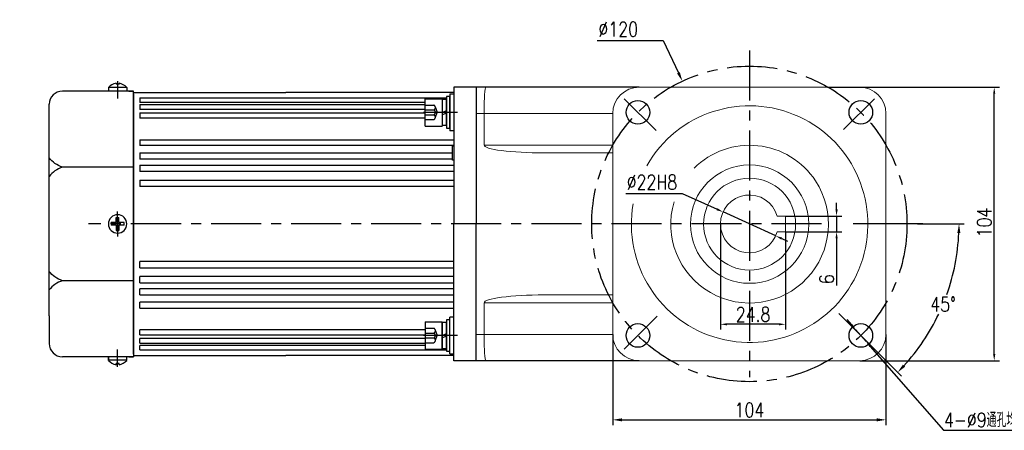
# Model space of a CAD drawing. Header units: inches. Extents: x 331 to 12887, y -474 to 4488.
# Tile 2 of 122: x 2481 to 2855, y -235 to -79. Entities that reach past the tile are written whole.
import ezdxf

# ---------------------------------------------------------------- set-up
doc = ezdxf.new("R2010")
doc.units = ezdxf.units.IN
doc.header["$LTSCALE"] = 10
doc.header["$MEASUREMENT"] = 0
doc.linetypes.add('CENTER', pattern=[10.16, 6.35, -1.27, 1.27, -1.27])
doc.linetypes.add('HIDDEN', pattern=[1.905, 1.27, -0.635])
for name, color, linetype in [('1轮廓实线层', 7, 'Continuous'), ('3中心线层', 1, 'CENTER'), ('4虚线层', 6, 'HIDDEN'), ('7标注层', 4, 'Continuous')]:
    doc.layers.add(name, color=color, linetype=linetype)
doc.styles.add('PC_TEXTSTYLE', font='isocp.shx', dxfattribs={"width": 0.8, "bigfont": 'HZFS.SHX'})
doc.styles.add('TH_GBDIM', font='romans.shx', dxfattribs={"width": 0.8, "bigfont": 'gbcbig.shx'})
doc.dimstyles.new('TH_GBDIM', dxfattribs={"dimtxt": 3.5, "dimasz": 2.5, "dimexe": 2, "dimexo": 0, "dimgap": 1, "dimtad": 1, "dimdec": 4, "dimdsep": 46, "dimtxsty": 'TH_GBDIM', "dimcen": 0.09, "dimclrd": 4, "dimclre": 4, "dimclrt": 3, "dimadec": 0, "dimazin": 0, "dimtfac": 1, "dimtdec": 4, "dimtmove": 0, "dimatfit": 3, "dimfxl": 1, "dimtzin": 0, "dimarcsym": 0})
doc.dimstyles.new('直径标注A3', dxfattribs={"dimtxt": 3.5, "dimasz": 3, "dimexe": 2, "dimexo": 0.0625, "dimgap": 1, "dimtad": 1, "dimtih": 1, "dimtoh": 1, "dimdsep": 46, "dimtxsty": 'PC_TEXTSTYLE', "dimsah": 1, "dimcen": 0.09, "dimclrt": 3, "dimadec": 0, "dimazin": 0, "dimtfac": 0.7, "dimtmove": 0, "dimatfit": 0, "dimfxl": 1, "dimtzin": 0, "dimarcsym": 0})
doc.dimstyles.new('角度标注', dxfattribs={"dimtxt": 3.5, "dimasz": 3, "dimexe": 2, "dimexo": 0, "dimgap": 1, "dimtad": 1, "dimtih": 1, "dimtoh": 1, "dimdsep": 46, "dimtxsty": 'PC_TEXTSTYLE', "dimsah": 1, "dimcen": 0.09, "dimclrd": 4, "dimclrt": 3, "dimadec": 0, "dimazin": 0, "dimtfac": 0.7, "dimtmove": 0, "dimatfit": 0, "dimfxl": 1, "dimtzin": 0, "dimarcsym": 0})

# ---------------------------------------------------------------- blocks, each defined once
blk = doc.blocks.new('*D373')
at = {"layer": '7标注层', "color": 4, "lineweight": -2, "transparency": 16777216}
for p, q in [((2821.17, -104.75), (2853.65, -104.75)), ((2851.65, -206.25), (2851.65, -107.25)), ((2800.45, -208.75), (2853.65, -208.75))]:
    blk.add_line(p, q, dxfattribs=at)
at = {"layer": '7标注层', "color": 4, "transparency": 16777216}
for points in [[(2851.24, -107.25), (2852.07, -107.25), (2851.65, -104.75)], [(2851.24, -206.25), (2852.07, -206.25), (2851.65, -208.75)]]:
    blk.add_solid(points, dxfattribs=at)
at = {"layer": 'Defpoints', "color": 0, "transparency": 16777216}
for p in [(2821.17, -104.75), (2851.65, -104.75), (2800.45, -208.75)]:
    blk.add_point(p, dxfattribs=at)
at = {"layer": '7标注层', "color": 3, "transparency": 16777216, "insert": (2847.9, -156.19), "char_height": 5.5, "attachment_point": 5, "rotation": 90, "style": 'TH_GBDIM'}
blk.add_mtext('104', dxfattribs=at)
blk = doc.blocks.new('*D374')
at = {"layer": '7标注层', "color": 4, "lineweight": -2, "transparency": 16777216}
for p, q in [((2700.55, -86.95), (2725.64, -86.95)), ((2725.64, -86.95), (2731.44, -99.28)), ((2758.36, -156.75), (2758.54, -156.75)), ((2758.45, -156.84), (2758.45, -156.66))]:
    blk.add_line(p, q, dxfattribs=at)
at = {"layer": '7标注层', "color": 4, "transparency": 16777216}
blk.add_solid([(2731.97, -99.03), (2730.91, -99.53), (2732.93, -102.45)], dxfattribs=at)
at = {"layer": 'Defpoints', "color": 0, "transparency": 16777216}
for p in [(2732.93, -102.45), (2783.97, -211.05)]:
    blk.add_point(p, dxfattribs=at)
at = {"layer": '7标注层', "color": 3, "transparency": 16777216, "insert": (2708.51, -82.7), "char_height": 5.5, "attachment_point": 5, "style": 'TH_GBDIM'}
blk.add_mtext('{∅120}{}{}', dxfattribs=at)
blk = doc.blocks.new('*D376')
at = {"layer": '7标注层', "color": 4, "lineweight": -2, "transparency": 16777216}
for p, q in [((2711.39, -145.13), (2732.8, -145.13)), ((2732.8, -145.13), (2746.15, -151.18)), ((2768.47, -161.29), (2748.43, -152.21)), ((2770.75, -162.32), (2773.02, -163.35))]:
    blk.add_line(p, q, dxfattribs=at)
at = {"layer": '7标注层', "color": 4, "transparency": 16777216}
for points in [[(2746.32, -150.8), (2745.98, -151.56), (2748.43, -152.21)], [(2770.92, -161.94), (2770.58, -162.7), (2768.47, -161.29)]]:
    blk.add_solid(points, dxfattribs=at)
at = {"layer": 'Defpoints', "color": 0, "transparency": 16777216}
for p in [(2748.43, -152.21), (2768.47, -161.29)]:
    blk.add_point(p, dxfattribs=at)
at = {"layer": '7标注层', "color": 3, "transparency": 16777216, "insert": (2721.34, -140.88), "char_height": 5.5, "attachment_point": 5, "style": 'TH_GBDIM'}
blk.add_mtext('%%C22{}{H8}', dxfattribs=at)
blk = doc.blocks.new('*D366')
at = {"layer": '7标注层', "color": 0, "lineweight": -2, "transparency": 16777216}
for p, q in [((2822.45, -156.75), (2840.26, -156.75)), ((2805.87, -204.17), (2816.3, -214.6))]:
    blk.add_line(p, q, dxfattribs=at)
at = {"layer": '7标注层', "color": 4, "lineweight": -2, "transparency": 16777216}
for start, end in [(340.385, 357.4872), (317.5128, 334.5535)]:
    blk.add_arc((2758.45, -156.75), 79.81, start, end, dxfattribs=at)
at = {"layer": '7标注层', "color": 4, "transparency": 16777216}
for points in [[(2837.6, -160.24), (2838.77, -160.26), (2838.26, -156.75)], [(2817.73, -211.06), (2816.89, -210.25), (2814.89, -213.19)]]:
    blk.add_solid(points, dxfattribs=at)
at = {"layer": 'Defpoints', "color": 0, "transparency": 16777216}
for p in [(2439.17, -156.75), (2758.45, -156.75), (2822.45, -156.75), (2827.57, -196.66), (2805.87, -204.17)]:
    blk.add_point(p, dxfattribs=at)
at = {"layer": '7标注层', "color": 3, "transparency": 16777216, "insert": (2832.19, -187.29), "char_height": 5.5, "attachment_point": 5, "style": 'TH_GBDIM'}
blk.add_mtext('45°', dxfattribs=at)
blk = doc.blocks.new('*D864')
at = {"layer": '7标注层', "color": 0, "lineweight": -2, "transparency": 16777216}
for p, q in [((2797.26, -195.03), (2795.62, -193.15)), ((2798.9, -196.92), (2802.85, -201.44)), ((2804.49, -203.32), (2832.33, -235.22)), ((2832.33, -235.22), (2862.98, -235.22))]:
    blk.add_line(p, q, dxfattribs=at)
at = {"layer": '7标注层', "color": 0, "transparency": 16777216}
for points in [[(2797.57, -194.76), (2796.95, -195.31), (2798.9, -196.92)], [(2804.81, -203.05), (2804.18, -203.59), (2802.85, -201.44)]]:
    blk.add_solid(points, dxfattribs=at)
at = {"layer": 'Defpoints', "color": 0, "transparency": 16777216}
for p in [(2798.9, -196.92), (2802.85, -201.44)]:
    blk.add_point(p, dxfattribs=at)
at = {"layer": '7标注层', "color": 3, "transparency": 16777216, "insert": (2848.15, -231.29), "char_height": 5.5, "attachment_point": 5, "style": 'TH_GBDIM'}
blk.add_mtext('{4-%%C9}{}{}{通孔均布}', dxfattribs=at)
blk = doc.blocks.new('*U862')
at = {"layer": '1轮廓实线层'}
blk.add_circle((0, 0), 4.5, dxfattribs=at)
blk = doc.blocks.new('*U863')
at = {"layer": '1轮廓实线层', "color": 0, "linetype": 'ByBlock', "lineweight": -2, "transparency": 16777216}
for p, rotation in [((2696.38, 2671.31), 180), ((2781.23, 2671.31), 89.99999999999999), ((2696.38, 2586.46), 269.9999999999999)]:
    blk.add_blockref('*U862', p, dxfattribs=dict(at, rotation=rotation))
blk.add_blockref('*U862', (2781.23, 2586.46), dxfattribs=at)
blk = doc.blocks.new('*D902')
at = {"layer": '7标注层', "color": 4, "lineweight": -2, "transparency": 16777216}
for p, q in [((2791.64, -151.25), (2791.64, -148.75)), ((2772.25, -153.75), (2793.64, -153.75)), ((2791.64, -153.75), (2791.64, -159.75)), ((2772.25, -159.75), (2793.64, -159.75)), ((2791.64, -162.25), (2791.64, -180.17))]:
    blk.add_line(p, q, dxfattribs=at)
at = {"layer": '7标注层', "color": 4, "transparency": 16777216}
for points in [[(2791.22, -151.25), (2792.06, -151.25), (2791.64, -153.75)], [(2791.22, -162.25), (2792.06, -162.25), (2791.64, -159.75)]]:
    blk.add_solid(points, dxfattribs=at)
at = {"layer": 'Defpoints', "color": 0, "transparency": 16777216}
for p in [(2772.25, -153.75), (2791.64, -153.75), (2772.25, -159.75)]:
    blk.add_point(p, dxfattribs=at)
at = {"layer": '7标注层', "color": 3, "transparency": 16777216, "insert": (2787.89, -177.81), "char_height": 5.5, "attachment_point": 5, "rotation": 90, "style": 'TH_GBDIM'}
blk.add_mtext('6', dxfattribs=at)
blk = doc.blocks.new('*D903')
at = {"layer": '7标注层', "color": 4, "lineweight": -2, "transparency": 16777216}
for p, q in [((2747.45, -156.75), (2747.45, -196.92)), ((2772.25, -159.75), (2772.25, -196.92)), ((2769.75, -194.92), (2749.95, -194.92))]:
    blk.add_line(p, q, dxfattribs=at)
at = {"layer": '7标注层', "color": 4, "transparency": 16777216}
for points in [[(2749.95, -194.51), (2749.95, -195.34), (2747.45, -194.92)], [(2769.75, -194.51), (2769.75, -195.34), (2772.25, -194.92)]]:
    blk.add_solid(points, dxfattribs=at)
at = {"layer": 'Defpoints', "color": 0, "transparency": 16777216}
for p in [(2747.45, -156.75), (2772.25, -159.75), (2747.45, -194.92)]:
    blk.add_point(p, dxfattribs=at)
at = {"layer": '7标注层', "color": 3, "transparency": 16777216, "insert": (2759.85, -191.17), "char_height": 5.5, "attachment_point": 5, "style": 'TH_GBDIM'}
blk.add_mtext('24.8', dxfattribs=at)
blk = doc.blocks.new('*D941')
at = {"layer": '7标注层', "color": 4, "lineweight": -2, "transparency": 16777216}
for p, q in [((2706.45, -198.75), (2706.45, -233.25)), ((2810.45, -198.75), (2810.45, -233.25)), ((2709.95, -231.25), (2806.95, -231.25))]:
    blk.add_line(p, q, dxfattribs=at)
at = {"layer": '7标注层', "color": 4, "transparency": 16777216}
for points in [[(2709.95, -230.67), (2709.95, -231.84), (2706.45, -231.25)], [(2806.95, -230.67), (2806.95, -231.84), (2810.45, -231.25)]]:
    blk.add_solid(points, dxfattribs=at)
at = {"layer": 'Defpoints', "color": 0, "transparency": 16777216}
for p in [(2706.45, -198.75), (2810.45, -198.75), (2810.45, -231.25)]:
    blk.add_point(p, dxfattribs=at)
at = {"layer": '7标注层', "color": 3, "transparency": 16777216, "insert": (2758.45, -227.5), "char_height": 5.5, "attachment_point": 5, "style": 'TH_GBDIM'}
blk.add_mtext('104', dxfattribs=at)

msp = doc.modelspace()

# ---------------------------------------------------------------- linework, layer by layer
for p, q in [((2514.4499, -104.81398), (2514.4499, -106.24933)), ((2521.4499, -104.90839), (2514.4499, -104.90839)), ((2517.3499, -103.22113), (2517.3499, -103.64933)), ((2518.5499, -103.64933), (2517.3499, -103.64933)), ((2518.5499, -103.22113), (2518.5499, -103.64933)), ((2521.4499, -104.81398), (2521.4499, -106.24933)), ((2716.4499, -104.74933), (2654.4499, -104.74933)), ((2523.9499, -106.24933), (2496.9499, -106.24933)), ((2522.1999, -106.24933), (2523.9499, -106.24933)), ((2523.9499, -107.24933), (2523.9499, -106.24933)), ((2523.9499, -107.24933), (2523.9499, -156.74933)), ((2491.9499, -121.74933), (2491.9499, -111.24933)), ((2491.9499, -191.74933), (2491.9499, -121.74933)), ((2523.9499, -135.16809), (2496.9499, -135.16809)), ((2523.9499, -206.24933), (2523.9499, -156.74933)), ((2523.9499, -178.33057), (2496.9499, -178.33057)), ((2491.9499, -191.74933), (2491.9499, -202.24933)), ((2523.9499, -207.24933), (2496.9499, -207.24933)), ((2514.4499, -208.68468), (2514.4499, -207.24933)), ((2514.4499, -207.55208), (2514.4499, -208.68468)), ((2521.4499, -208.59027), (2514.4499, -208.59027)), ((2518.5499, -209.84933), (2517.3499, -209.84933)), ((2517.3499, -210.27753), (2517.3499, -209.84933)), ((2518.5499, -210.27753), (2518.5499, -209.84933)), ((2521.4499, -208.68468), (2521.4499, -207.24933)), ((2522.1999, -207.24933), (2523.9499, -207.24933)), ((2522.1999, -207.24933), (2523.9499, -207.24933)), ((2523.9499, -206.24933), (2523.9499, -207.24933)), ((2716.4499, -208.74933), (2654.44989, -208.74933))]:
    msp.add_line(p, q)
at = {"color": 7, "linetype": 'Continuous', "lineweight": 15}
for p, q in [((2654.4499, -104.74933), (2658.11027, -104.74933)), ((2800.4499, -104.74933), (2716.4499, -104.74933)), ((2657.4499, -114.74933), (2654.4499, -114.74933)), ((2706.4499, -114.74933), (2657.4499, -114.74933)), ((2657.4499, -126.74933), (2657.4499, -114.74933)), ((2706.4499, -114.74933), (2706.4499, -198.74933)), ((2810.4499, -198.74933), (2810.4499, -114.74933)), ((2657.4499, -126.74933), (2706.4499, -126.74933)), ((2706.4499, -129.74933), (2680.26339, -129.74933)), ((2769.03291, -153.74933), (2772.2499, -153.74933)), ((2772.2499, -153.74933), (2772.2499, -159.74933)), ((2772.2499, -159.74933), (2769.0329, -159.74933)), ((2706.4499, -186.74933), (2657.4499, -186.74933)), ((2657.4499, -186.74933), (2657.4499, -198.74933)), ((2680.26339, -183.74933), (2706.4499, -183.74933)), ((2654.4499, -198.74933), (2657.4499, -198.74933)), ((2657.4499, -198.74933), (2706.4499, -198.74933)), ((2658.11027, -208.74933), (2654.4499, -208.74933)), ((2658.11027, -208.74933), (2654.4499, -208.74933)), ((2716.4499, -208.74933), (2800.4499, -208.74933))]:
    msp.add_line(p, q, dxfattribs=at)
for radius in [22.5, 17.5]:
    msp.add_circle((2758.5399, -156.83933), radius, dxfattribs=at)
for centre, radius, start, end in [((2518.90979, -109.49747), 6.46728, 103.957243, 133.5991462), ((2516.99001, -109.49747), 6.46728, 46.4008538, 76.042757), ((2496.9499, -111.24933), 5, 90, 180), ((2496.9499, -202.24933), 5, 180, 270), ((2518.90979, -204.00119), 6.46728, 226.4008538, 256.042757), ((2516.99001, -204.00119), 6.46728, 283.957243, 313.5991462)]:
    msp.add_arc(centre, radius, start, end)
for centre, radius, start, end in [((2716.4499, -114.74933), 10, 90, 180), ((2800.4499, -114.74933), 10, 0, 90), ((2758.5399, -156.83933), 45, 170.0568109, 150.4562083), ((2758.5399, -156.83933), 30, 33.2137322, 134.8257494), ((2758.5399, -156.83933), 30, 163.5951629, 33.2137322), ((2758.4499, -156.74933), 11, 15.8266199, 344.1733797), ((2716.4499, -198.74933), 10, 180, 270), ((2800.4499, -198.74933), 10, 270, 0)]:
    msp.add_arc(centre, radius, start, end, dxfattribs=at)
for centre, major_axis, ratio, start_param, end_param in [((2658.11027, -114.74933), (0, 10), 0.066037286, 0, 1.570796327), ((2680.2634, -126.74933), (-22.8135, 0), 0.131501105, 0, 1.570796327), ((2680.2634, -186.74933), (22.8135, 0), 0.131501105, 1.570796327, 3.141592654), ((2658.11027, -198.74933), (0, 10), 0.066037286, 1.570796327, 3.141592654)]:
    msp.add_ellipse(centre, major_axis=major_axis, ratio=ratio, start_param=start_param, end_param=end_param, dxfattribs=at)
for points in [[(2496.9499, -135.16809), (2494.09475, -133.75248), (2491.9499, -131.66289)], [(2496.9499, -135.16809), (2494.09475, -136.58369), (2491.9499, -138.67328)], [(2496.9499, -178.33057), (2494.09475, -176.91497), (2491.9499, -174.82538)], [(2496.9499, -178.33057), (2494.09475, -179.74618), (2491.9499, -181.83577)]]:
    msp.add_spline(points, degree=3)
at = {"layer": '1轮廓实线层'}
for p, q in [((2645.9499, -104.74933), (2645.9499, -114.74933)), ((2654.4499, -104.74933), (2645.9499, -104.74933)), ((2654.4499, -104.74933), (2654.4499, -156.74933)), ((2523.9499, -106.74933), (2581.9499, -106.74933)), ((2523.9499, -156.74933), (2523.9499, -106.74933)), ((2645.9499, -106.74933), (2581.9499, -106.74933)), ((2644.4499, -108.32292), (2643.1699, -108.32292)), ((2643.1699, -108.32292), (2643.1699, -110.96292)), ((2644.4499, -107.32292), (2644.4499, -121.32292)), ((2644.4499, -107.32292), (2645.9499, -107.32292)), ((2644.4499, -110.96292), (2644.4499, -108.32292)), ((2526.4499, -108.82031), (2643.1699, -108.82031)), ((2526.4499, -108.82031), (2526.4499, -110.53282)), ((2635.0899, -110.53282), (2526.4499, -110.53282)), ((2526.4499, -111.35195), (2635.0899, -111.35195)), ((2526.4499, -111.35195), (2526.4499, -113.20254)), ((2635.0899, -119.52292), (2635.0899, -109.12292)), ((2635.0899, -109.12292), (2641.4899, -109.12292)), ((2641.4899, -109.12292), (2641.4899, -119.52292)), ((2641.4899, -109.40292), (2641.4899, -119.24292)), ((2643.1699, -109.40292), (2641.4899, -109.40292)), ((2643.1699, -119.24292), (2643.1699, -109.40292)), ((2643.1699, -110.96292), (2643.1699, -117.68292)), ((2644.4499, -117.68292), (2644.4499, -110.96292)), ((2635.0899, -113.20254), (2526.4499, -113.20254)), ((2526.4499, -114.54173), (2635.0899, -114.54173)), ((2526.4499, -114.54173), (2526.4499, -116.52144)), ((2641.4899, -114.32292), (2643.1699, -113.59916)), ((2641.4899, -115.22763), (2643.1699, -114.50386)), ((2645.9499, -114.74933), (2645.9499, -156.74933)), ((2635.0899, -116.52144), (2526.4499, -116.52144)), ((2635.0899, -119.52292), (2641.4899, -119.52292)), ((2641.4899, -119.24292), (2643.1699, -119.24292)), ((2643.1699, -117.68292), (2643.1699, -120.32292)), ((2644.4499, -120.32292), (2644.4499, -117.68292)), ((2643.1699, -120.32292), (2644.4499, -120.32292)), ((2645.9499, -121.32292), (2644.4499, -121.32292)), ((2526.4499, -124.71626), (2645.9499, -124.71626)), ((2526.4499, -124.71626), (2526.4499, -126.96081)), ((2645.9499, -126.96081), (2526.4499, -126.96081)), ((2645.4499, -127.04933), (2645.9499, -127.04933)), ((2645.4499, -132.44933), (2645.4499, -127.04933)), ((2526.4499, -129.74743), (2645.44931, -129.74743)), ((2526.4499, -129.74743), (2526.4499, -132.07685)), ((2645.4499, -132.07685), (2526.4499, -132.07685)), ((2526.4499, -134.36842), (2645.9499, -134.36842)), ((2526.4499, -134.36842), (2526.4499, -136.75782)), ((2645.9499, -132.44933), (2645.4499, -132.44933)), ((2645.9499, -136.75782), (2526.4499, -136.75782)), ((2526.4499, -140.04848), (2645.9499, -140.04848)), ((2526.4499, -140.04848), (2526.4499, -142.49204)), ((2645.9499, -142.49204), (2526.4499, -142.49204)), ((2517.4499, -156.24933), (2515.4499, -156.24933)), ((2515.4499, -156.74933), (2515.4499, -156.24933)), ((2515.4499, -156.74933), (2515.4499, -157.24933)), ((2517.4499, -157.24933), (2515.4499, -157.24933)), ((2517.4499, -156.24933), (2517.4499, -154.24933)), ((2517.4499, -154.24933), (2518.4499, -154.24933)), ((2517.4499, -157.24933), (2517.4499, -159.24933)), ((2518.4499, -156.24933), (2518.4499, -154.24933)), ((2520.4499, -156.24933), (2518.4499, -156.24933)), ((2520.4499, -157.24933), (2518.4499, -157.24933)), ((2518.4499, -157.24933), (2518.4499, -159.24933)), ((2520.4499, -157.24933), (2520.4499, -156.24933)), ((2523.9499, -156.74933), (2523.9499, -206.74933)), ((2645.9499, -198.74933), (2645.9499, -156.74933)), ((2654.4499, -208.74933), (2654.4499, -156.74933)), ((2517.4499, -159.24933), (2518.4499, -159.24933)), ((2526.4499, -173.45018), (2526.4499, -171.00662)), ((2645.9499, -171.00662), (2526.4499, -171.00662)), ((2526.4499, -173.45018), (2645.9499, -173.45018)), ((2526.4499, -179.13024), (2526.4499, -176.74084)), ((2645.9499, -176.74084), (2526.4499, -176.74084)), ((2526.4499, -179.13024), (2645.9499, -179.13024)), ((2526.4499, -183.75123), (2526.4499, -181.42181)), ((2645.9499, -181.42181), (2526.4499, -181.42181)), ((2526.4499, -183.75123), (2645.4499, -183.75123)), ((2526.4499, -188.7824), (2526.4499, -186.53785)), ((2645.9499, -186.53785), (2526.4499, -186.53785)), ((2640.88585, -183.75123), (2645.9499, -183.75123)), ((2645.9499, -186.53785), (2640.91605, -186.53785)), ((2526.4499, -188.7824), (2645.9499, -188.7824)), ((2640.91015, -188.7824), (2645.9499, -188.7824)), ((2635.0899, -193.97574), (2641.4899, -193.97574)), ((2635.0899, -193.97574), (2635.0899, -204.37574)), ((2640.90929, -193.97574), (2641.4899, -193.97574)), ((2641.4899, -193.97574), (2641.4899, -204.37574)), ((2641.4899, -204.37574), (2641.4899, -193.97574)), ((2641.4899, -194.25574), (2641.4899, -204.09574)), ((2643.1699, -194.25574), (2641.4899, -194.25574)), ((2641.4899, -204.09574), (2641.4899, -194.25574)), ((2644.4499, -193.17574), (2643.1699, -193.17574)), ((2643.1699, -193.17574), (2643.1699, -195.81574)), ((2643.1699, -204.09574), (2643.1699, -194.25574)), ((2645.9499, -192.17574), (2644.4499, -192.17574)), ((2644.4499, -206.17574), (2644.4499, -192.17574)), ((2644.4499, -195.81574), (2644.4499, -193.17574)), ((2526.4499, -198.95693), (2526.4499, -196.97722)), ((2635.0899, -196.97722), (2526.4499, -196.97722)), ((2641.4899, -199.17574), (2643.1699, -198.45197)), ((2643.1699, -195.81574), (2643.1699, -202.53574)), ((2644.4499, -202.53574), (2644.4499, -195.81574)), ((2526.4499, -198.95693), (2635.0899, -198.95693)), ((2526.4499, -202.14671), (2526.4499, -200.29612)), ((2635.0899, -200.29612), (2526.4499, -200.29612)), ((2526.4499, -202.14671), (2635.0899, -202.14671)), ((2641.4899, -200.08044), (2643.1699, -199.35668)), ((2645.9499, -208.74933), (2645.9499, -198.74933)), ((2526.4499, -204.67835), (2526.4499, -202.96584)), ((2635.0899, -202.96584), (2526.4499, -202.96584)), ((2526.4499, -204.67835), (2643.1699, -204.67835)), ((2635.0899, -204.37574), (2641.4899, -204.37574)), ((2640.90929, -204.37574), (2641.4899, -204.37574)), ((2641.4899, -204.09574), (2643.1699, -204.09574)), ((2643.1699, -202.53574), (2643.1699, -205.17574)), ((2643.1699, -205.17574), (2644.4499, -205.17574)), ((2644.4499, -205.17574), (2644.4499, -202.53574)), ((2523.9499, -206.74933), (2581.9499, -206.74933)), ((2645.9499, -206.74933), (2581.9499, -206.74933)), ((2645.9499, -206.74933), (2640.90929, -206.74933)), ((2644.4499, -206.17574), (2645.9499, -206.17574)), ((2654.4499, -208.74933), (2645.9499, -208.74933))]:
    msp.add_line(p, q, dxfattribs=at)
at = {"layer": '1轮廓实线层', "color": 4}
msp.add_line((2788.38316, -104.74933), (2821.17326, -104.74933), dxfattribs=at)
at = {"layer": '1轮廓实线层'}
for start, end in [(0, 180), (180, 0)]:
    msp.add_arc((2517.9499, -156.74933), 3.5, start, end, dxfattribs=at)
at = {"layer": '3中心线层', "ltscale": 0.3}
for p, q in [((2758.4499, -90.74933), (2758.4499, -215.00233)), ((2785.93692, -156.74933), (2506.83672, -156.74933))]:
    msp.add_line(p, q, dxfattribs=at)
at = {"layer": '3中心线层'}
for p, q in [((2517.9499, -102.42537), (2517.9499, -109.04625)), ((2647.30184, -114.32292), (2634.4499, -114.32292)), ((2517.9499, -157.80223), (2517.9499, -152.02102)), ((2517.9499, -155.69643), (2517.9499, -161.47764)), ((2824.4499, -156.74933), (2797.94694, -156.74933)), ((2647.30184, -199.17574), (2634.4499, -199.17574)), ((2517.9499, -211.07329), (2517.9499, -204.45241))]:
    msp.add_line(p, q, dxfattribs=at)
at = {"layer": '3中心线层', "ltscale": 0.6}
for p, q in [((2722.92459, -121.22402), (2710.83462, -109.13405)), ((2794.30629, -120.89294), (2806.06518, -109.13405)), ((2792.51226, -190.81169), (2806.06518, -204.36461)), ((2723.33433, -191.8649), (2710.83462, -204.36461))]:
    msp.add_line(p, q, dxfattribs=at)
at = {"layer": '3中心线层', "ltscale": 0.3}
msp.add_circle((2758.4499, -156.74933), 60, dxfattribs=at)
at = {"layer": '4虚线层'}
for p, q in [((2635.0899, -111.57892), (2638.2899, -111.57892)), ((2635.0899, -113.40826), (2638.2899, -113.40826)), ((2635.0899, -115.23759), (2638.2899, -115.23759)), ((2638.9299, -112.49359), (2639.6099, -114.32292)), ((2638.9299, -116.15226), (2639.6099, -114.32292)), ((2635.0899, -117.06692), (2638.2899, -117.06692)), ((2635.0899, -196.43174), (2638.2899, -196.43174)), ((2635.0899, -198.26107), (2638.2899, -198.26107)), ((2638.9299, -197.3464), (2639.6099, -199.17574)), ((2635.0899, -200.0904), (2638.2899, -200.0904)), ((2635.0899, -201.91974), (2638.2899, -201.91974)), ((2638.9299, -201.00507), (2639.6099, -199.17574))]:
    msp.add_line(p, q, dxfattribs=at)
for centre in [(2637.9563, -112.49359), (2637.9563, -114.32292), (2637.9563, -116.15226), (2637.9563, -197.3464), (2637.9563, -199.17574), (2637.9563, -201.00507)]:
    msp.add_arc(centre, 0.97361, 290.0383846, 69.9616154, dxfattribs=at)

# ---------------------------------------------------------------- block references
at = {"layer": '1轮廓实线层'}
msp.add_blockref('*U863', (19.64389, -2785.63255), dxfattribs=at)

# ---------------------------------------------------------------- dimensions: what is measured, and where the dimension line sits
at = {"layer": '7标注层'}
for p1, p2, text, dimstyle, override, picture, middle in [((2783.97227, -211.05042), (2732.92753, -102.44824), '{<>}{}{}', 'TH_GBDIM', {"dimtxt": 5.5, "dimasz": 3.5, "dimgap": 1.5, "dimtad": 1, "dimjust": 0, "dimtih": 1, "dimtoh": 1, "dimdec": 0, "dimlfac": 1, "dimtxsty": 'TH_GBDIM', "dimse1": 0, "dimse2": 0, "dimsd1": 0, "dimsd2": 0, "dimadec": 0, "dimtofl": 0}, '*D374', (2708.51114, -86.9529)), ((2768.46997, -161.28785), (2748.42983, -152.21081), '%%C22{}{H8}', 'TH_GBDIM', {"dimtxt": 5.5, "dimgap": 1.5, "dimtoh": 1, "dimdec": 0, "dimlfac": 1.25}, '*D376', (2721.34352, -145.12953)), ((2798.90403, -196.91518), (2802.84859, -201.43629), '{4-%%C9}{}{}{通孔均布}', '直径标注A3', {"dimtxt": 5.5, "dimasz": 2.5, "dimgap": 1, "dimtad": 1, "dimjust": 0, "dimdec": 2, "dimlfac": 1, "dimtxsty": 'TH_GBDIM', "dimse1": 0, "dimse2": 0, "dimsd1": 0, "dimsd2": 0, "dimadec": 2}, '*D864', (2848.1541, -235.22403))]:
    dim = msp.add_diameter_dim_2p(p1=p1, p2=p2, text=text, dimstyle=dimstyle, override=override, dxfattribs=at)
    dim.commit()
    dim.dimension.update_dxf_attribs({"geometry": picture, "text_midpoint": middle, "dimtype": 163})
for base, p1, p2, angle, text, override, picture, middle in [((2851.65456, -104.74933), (2800.4499, -208.74933), (2821.17326, -104.74933), 90, '104', {"dimtxt": 5.5, "dimdec": 1, "dimlfac": 1.25, "dimadec": 1}, '*D373', (2851.65456, -156.19334)), ((2791.64157, -153.74933), (2772.2499, -159.74933), (2772.2499, -153.74933), 270, '6', {"dimtxt": 5.5, "dimasz": 2.5, "dimgap": 1, "dimtad": 1, "dimjust": 0, "dimdec": 1, "dimlfac": 1.25, "dimse1": 0, "dimse2": 0, "dimsd1": 0, "dimsd2": 0, "dimadec": 1}, '*D902', (2791.64157, -177.80602))]:
    dim = msp.add_linear_dim(base=base, p1=p1, p2=p2, angle=angle, text=text, dimstyle='TH_GBDIM', override=override, dxfattribs=at)
    dim.commit()
    dim.dimension.update_dxf_attribs({"geometry": picture, "text_midpoint": middle, "dimtype": 160})
dim = msp.add_angular_dim_2l(base=(2827.57035, -196.65604), line1=((2822.4499, -156.74933), (2439.17376, -156.74933)), line2=((2758.4499, -156.74933), (2805.87107, -204.1705)), dimstyle='角度标注', override={"dimtxt": 5.5, "dimasz": 3.5, "dimdec": 0, "dimtxsty": 'TH_GBDIM', "dimazin": 2}, dxfattribs=at)
dim.commit()
dim.dimension.update_dxf_attribs({"geometry": '*D366', "text_midpoint": (2832.18789, -187.29261)})
dim = msp.add_linear_dim(base=(2747.4499, -194.92488), p1=(2772.2499, -159.74933), p2=(2747.4499, -156.74933), text='24.8', dimstyle='TH_GBDIM', override={"dimtxt": 5.5, "dimasz": 2.5, "dimgap": 1, "dimtad": 1, "dimjust": 0, "dimdec": 1, "dimlfac": 1.25, "dimse1": 0, "dimse2": 0, "dimsd1": 0, "dimsd2": 0, "dimadec": 1}, dxfattribs=at)
dim.commit()
dim.dimension.update_dxf_attribs({"geometry": '*D903', "text_midpoint": (2759.8499, -191.17488)})
dim = msp.add_linear_dim(base=(2810.4499, -231.25218), p1=(2706.4499, -198.74933), p2=(2810.4499, -198.74933), dimstyle='TH_GBDIM', override={"dimtxt": 5.5, "dimasz": 3.5, "dimadec": 4}, dxfattribs=at)
dim.commit()
dim.dimension.update_dxf_attribs({"geometry": '*D941', "text_midpoint": (2758.4499, -227.50218)})

doc.saveas('drawing.dxf')
